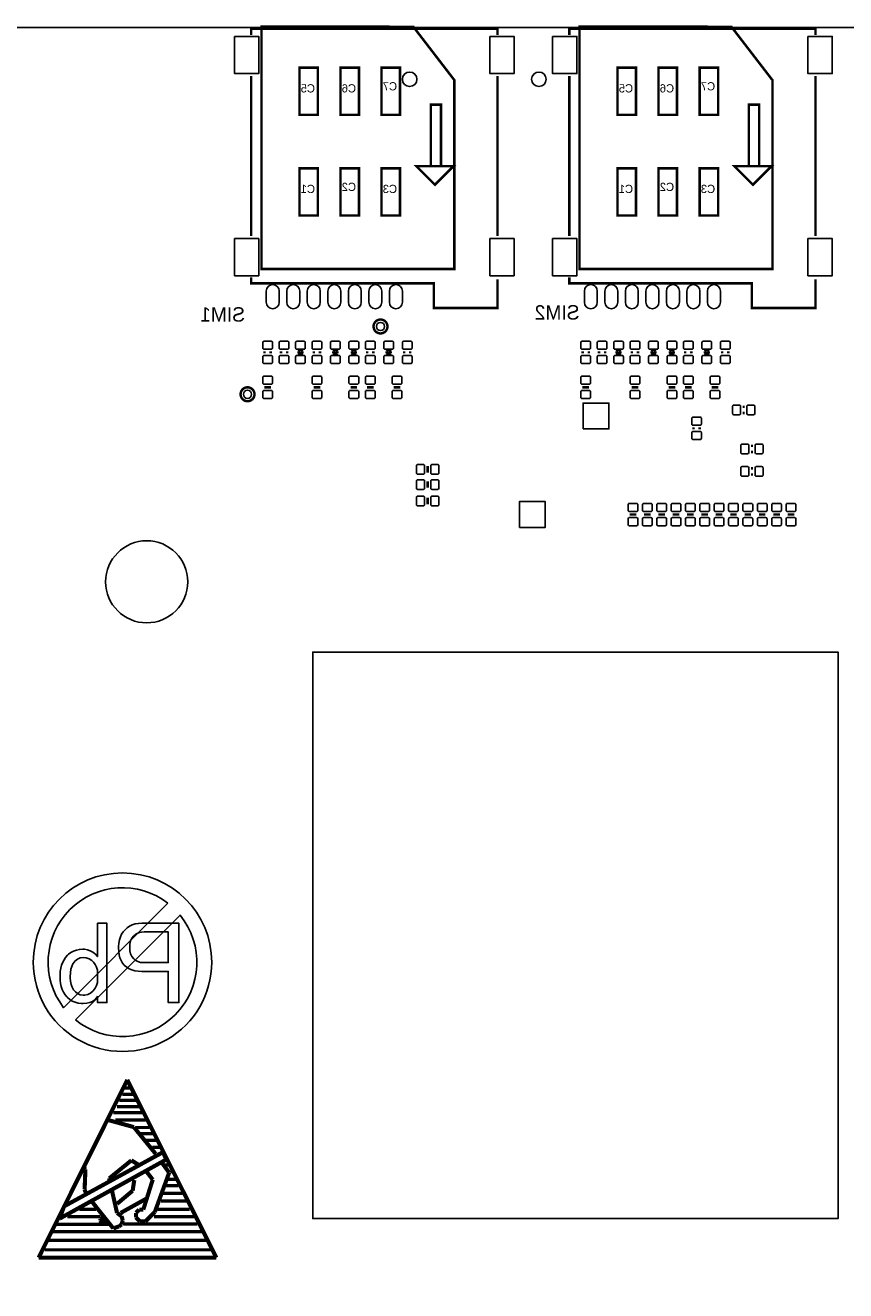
# Model space of a CAD drawing. Extents: x -5 to 175, y 0 to 125.
# Tile 3 of 5: x 47 to 98, y 47 to 125. Entities that reach past the tile are written whole.
import ezdxf

# ---------------------------------------------------------------- set-up
doc = ezdxf.new("R2010")
doc.units = 0
for name, color, linetype in [('BG_OUTLINE', 7, 'CONTINUOUS'), ('BG_SILKSCREEN_BOTTOM', 23, 'CONTINUOUS'), ('PG_SILKSCREEN_BOTTOM', 23, 'CONTINUOUS'), ('PIN_BOTTOM', 132, 'CONTINUOUS')]:
    doc.layers.add(name, color=color, linetype=linetype)

msp = doc.modelspace()

# ---------------------------------------------------------------- linework, layer by layer
at = {"layer": 'BG_OUTLINE'}
msp.add_lwpolyline([(-0.999998, 124.99975), (-0.999998, 123.72975), (0, 123.72975, -0.414214), (1.27, 124.99975), (168.730676, 124.99975, -0.414214), (170.000676, 123.72975), (170.000676, 1.27, -0.414214), (168.730676, 0), (1.27, 0, -0.414214), (0, 1.27), (0, 123.72975)], format="xyb", dxfattribs=at)
for points in [[(65.024, 52.324), (65.024, 51.308), (97.536, 51.308), (97.536, 86.36), (65.024, 86.36), (65.024, 85.344)], [(65.024, 52.324), (65.024, 85.344)]]:
    msp.add_lwpolyline(points, dxfattribs=at)
at = {"layer": 'BG_SILKSCREEN_BOTTOM'}
for points in [[(58.770266, 67.175126, 1), (47.725238, 67.175354, 1)], [(56.061864, 70.81774, 0.879899), (49.605438, 64.36106)], [(50.334672, 63.611252, 0.904616), (56.811672, 70.088252)]]:
    msp.add_lwpolyline(points, format="xyb", close=True, dxfattribs=at)
for points in [[(51.709066, 65.077594), (51.709066, 64.674242), (52.284122, 64.674242), (52.284122, 69.588126), (51.709066, 69.588126), (51.709066, 67.51955), (51.569112, 67.670426), (51.418236, 67.79133), (51.25466, 67.881754), (51.081432, 67.94373), (50.897282, 67.97548), (50.790856, 67.978528), (50.5841, 67.965828), (50.3936, 67.927728), (50.2158, 67.864228), (50.05197, 67.775328), (49.901094, 67.661028), (49.842166, 67.605402), (49.726342, 67.4751), (49.62779, 67.328796), (49.54524, 67.168522), (49.479962, 66.993516), (49.432464, 66.80454), (49.39919, 66.60134), (49.384712, 66.382138), (49.383188, 66.283586), (49.391062, 66.062606), (49.416462, 65.85458), (49.460912, 65.660778), (49.521364, 65.4812), (49.599088, 65.3161), (49.694592, 65.16497), (49.805844, 65.028318), (49.842166, 64.990218), (49.983644, 64.868044), (50.14087, 64.769492), (50.312574, 64.69634), (50.498502, 64.647064), (50.700178, 64.621664), (50.819304, 64.616838), (51.03368, 64.631316), (51.224434, 64.675766), (51.389788, 64.750442), (51.53279, 64.85382), (51.651662, 64.98717)], [(53.250084, 67.122294), (53.359558, 66.988944), (53.37556, 66.972942), (53.50891, 66.858642), (53.66004, 66.764916), (53.828442, 66.693542), (54.015894, 66.640964), (54.219094, 66.610738), (54.438296, 66.599562), (56.074818, 66.599562), (56.074818, 64.674242), (56.735726, 64.674242), (56.735726, 69.588126), (54.438296, 69.588126), (54.23027, 69.57695), (54.036468, 69.541898), (53.853842, 69.484748), (53.686964, 69.403722), (53.531262, 69.29882), (53.404262, 69.186044), (53.28666, 69.050916), (53.189632, 68.90004), (53.113432, 68.733416), (53.056282, 68.550536), (53.019706, 68.351908), (53.00218, 68.137532), (53.00218, 68.065904), (53.011832, 67.840352), (53.042058, 67.63385), (53.09108, 67.444874), (53.161184, 67.274694)], [(54.581298, 69.043042), (56.074818, 69.043042), (56.074818, 67.14617), (54.581298, 67.14617), (54.36997, 67.163696), (54.18582, 67.217544), (54.02707, 67.308222), (53.949092, 67.376548), (53.834792, 67.51955), (53.751988, 67.68465), (53.70449, 67.87388), (53.69179, 68.065904), (53.706014, 68.293234), (53.74894, 68.48856), (53.820314, 68.652136), (53.92039, 68.784216), (54.068218, 68.903342), (54.235096, 68.985892), (54.422548, 69.031866)], [(50.819304, 67.4624), (51.002184, 67.441572), (51.175158, 67.378072), (51.340512, 67.271646), (51.449986, 67.174618), (51.562762, 67.034918), (51.642264, 66.871342), (51.69154, 66.682112), (51.709066, 66.469514), (51.709066, 66.111882), (51.69154, 65.910206), (51.64074, 65.725802), (51.556412, 65.558924), (51.437286, 65.408048), (51.421538, 65.3923), (51.26736, 65.266824), (51.097434, 65.180972), (50.91303, 65.13957), (50.819304, 65.134998), (50.625502, 65.160398), (50.454052, 65.236598), (50.3301, 65.334896), (50.221896, 65.465198), (50.137822, 65.619376), (50.074322, 65.794128), (50.03292, 65.992756), (50.015394, 66.211958), (50.01387, 66.283586), (50.025046, 66.521838), (50.056796, 66.733166), (50.107596, 66.917316), (50.180748, 67.074796), (50.274474, 67.20332), (50.301398, 67.232022), (50.460402, 67.359022), (50.631852, 67.437), (50.81778, 67.4624)]]:
    msp.add_lwpolyline(points, close=True, dxfattribs=at)
for points, const_width in [([(48.0568, 48.895), (53.5432, 59.8932)], 0.254), ([(53.5432, 59.8932), (59.055, 48.895)], 0.254), ([(54.102, 58.6232), (53.0606, 58.6232)], 0.2032), ([(53.9496, 59.0042), (53.2384, 59.0042)], 0.2032), ([(53.7718, 59.3852), (53.3654, 59.3852)], 0.2032), ([(54.483, 57.8612), (52.6796, 57.8612)], 0.2032), ([(54.2798, 58.2422), (52.9082, 58.2422)], 0.2032), ([(52.3748, 57.404), (53.9496, 56.9722)], 0.254), ([(54.6862, 57.404), (52.8066, 57.404)], 0.2032), ([(53.9496, 56.9722), (55.2958, 55.3212)], 0.254), ([(54.9148, 56.9468), (54.0766, 56.9468)], 0.2032), ([(55.1434, 56.5658), (54.3814, 56.5658)], 0.2032), ([(55.3466, 56.1594), (54.7116, 56.1594)], 0.2032), ([(55.5752, 55.7276), (55.0926, 55.7276)], 0.2032), ([(49.3522, 51.308), (55.9562, 54.9656)], 0.254), ([(55.753, 55.4228), (49.6316, 52.07)], 0.254), ([(53.7972, 54.9148), (52.4256, 53.7972)], 0.254), ([(54.2036, 54.6608), (53.7972, 54.9148)], 0.254), ([(55.7276, 54.7116), (56.134, 54.1528)], 0.254), ([(55.9562, 54.9656), (55.753, 55.4228)], 0.254), ([(50.9524, 54.356), (50.8508, 54.483)], 0.254), ([(50.9016, 53.1114), (50.9524, 54.356)], 0.254), ([(55.118, 53.721), (54.7624, 54.1782)], 0.254), ([(56.134, 54.1528), (55.245, 51.7144)], 0.254), ([(56.2102, 54.6354), (55.8546, 54.6354)], 0.2032), ([(56.388, 54.2036), (56.2102, 54.2036)], 0.2032), ([(51.0032, 52.832), (50.9016, 53.1114)], 0.254), ([(52.4256, 53.7972), (52.4256, 53.594)], 0.254), ([(53.975, 53.6956), (53.8734, 53.0352)], 0.254), ([(54.5338, 51.8668), (55.118, 53.721)], 0.254), ([(56.6928, 53.34), (55.9054, 53.34)], 0.2032), ([(56.5658, 53.7464), (56.0832, 53.7464)], 0.2032), ([(52.6034, 53.0098), (52.9082, 51.6636)], 0.254), ([(53.8734, 53.0352), (52.9082, 52.2224)], 0.254), ([(54.737, 52.5526), (53.1368, 51.6636)], 0.254), ([(57.2008, 52.4002), (55.626, 52.4002)], 0.2032), ([(56.9468, 52.8828), (55.7784, 52.8828)], 0.2032), ([(49.6316, 52.07), (49.3522, 51.308)], 0.254), ([(51.6128, 51.8922), (50.5714, 51.8922)], 0.2032), ([(52.6796, 50.6984), (51.3842, 52.324)], 0.254), ([(52.9082, 51.6636), (53.1876, 51.4604)], 0.254), ([(54.0766, 51.6636), (54.2798, 51.8668)], 0.254), ([(54.0766, 51.3842), (54.0766, 51.6636)], 0.254), ([(54.2798, 51.8668), (54.5338, 51.8668)], 0.254), ([(55.245, 51.7144), (54.6608, 51.1302)], 0.254), ([(57.404, 51.8922), (55.4228, 51.8922)], 0.2032), ([(52.4002, 50.9524), (49.1236, 50.9524)], 0.2032), ([(51.8668, 51.435), (49.8348, 51.435)], 0.2032), ([(51.8668, 51.181), (51.8922, 51.2826)], 0.254), ([(51.943, 51.054), (51.8668, 51.181)], 0.254), ([(51.8922, 51.2826), (52.0192, 51.3842)], 0.254), ([(52.2478, 51.2064), (51.943, 51.054)], 0.254), ([(53.0352, 50.8254), (52.8066, 50.7492)], 0.254), ([(53.1876, 50.9524), (53.0352, 50.8254)], 0.254), ([(53.1876, 51.4604), (53.2638, 51.2064)], 0.254), ([(53.2638, 51.2064), (53.1876, 50.9524)], 0.254), ([(57.8866, 50.9778), (53.2892, 50.9778)], 0.2032), ([(54.3306, 51.1302), (54.0766, 51.3842)], 0.254), ([(54.6608, 51.1302), (54.3306, 51.1302)], 0.254), ([(57.785, 51.435), (55.1942, 51.435)], 0.2032), ([(58.2422, 50.4952), (48.8696, 50.4952)], 0.2032), ([(52.8066, 50.7492), (52.6796, 50.6984)], 0.254), ([(58.6994, 49.3776), (48.4378, 49.3776)], 0.2032), ([(58.5216, 49.9618), (48.641, 49.9618)], 0.2032), ([(59.055, 48.895), (48.0568, 48.895)], 0.254)]:
    msp.add_lwpolyline(points, dxfattribs=dict(at, const_width=const_width))
at = {"layer": 'PG_SILKSCREEN_BOTTOM'}
for points, const_width in [([(61.214, 124.54001), (61.214, 124.92101), (76.454, 124.92101), (76.454, 124.54001)], 0.1524), ([(61.849, 110.06201), (73.787, 110.06201), (73.787, 121.74601), (71.247, 125.04801), (61.849, 125.06198), (61.849, 110.06201)], 0.1524), ([(80.899, 124.54001), (80.899, 124.92101), (96.139, 124.92101), (96.139, 124.54001)], 0.1524), ([(81.534, 110.06201), (93.472, 110.06201), (93.472, 121.74601), (90.932, 125.04801), (81.534, 125.06198), (81.534, 110.06201)], 0.1524), ([(64.199008, 122.515122), (64.199008, 119.594122), (65.342008, 119.594122), (65.342008, 122.515122), (64.199008, 122.515122)], 0.1524), ([(66.739008, 122.515122), (66.739008, 119.594122), (67.882008, 119.594122), (67.882008, 122.515122), (66.739008, 122.515122)], 0.1524), ([(69.279008, 122.515122), (69.279008, 119.594122), (70.422008, 119.594122), (70.422008, 122.515122), (69.279008, 122.515122)], 0.1524), ([(83.884008, 122.515122), (83.884008, 119.594122), (85.027008, 119.594122), (85.027008, 122.515122), (83.884008, 122.515122)], 0.1524), ([(86.424008, 122.515122), (86.424008, 119.594122), (87.567008, 119.594122), (87.567008, 122.515122), (86.424008, 122.515122)], 0.1524), ([(88.964008, 122.515122), (88.964008, 119.594122), (90.107008, 119.594122), (90.107008, 122.515122), (88.964008, 122.515122)], 0.1524), ([(61.214, 112.09401), (61.214, 122.00001)], 0.1524), ([(76.454, 112.09401), (76.454, 122.00001)], 0.1524), ([(80.899, 112.09401), (80.899, 122.00001)], 0.1524), ([(96.139, 112.09401), (96.139, 122.00001)], 0.1524), ([(72.327008, 116.419122), (72.327008, 120.229122), (72.962008, 120.229122), (72.962008, 116.419122), (72.327008, 116.419122)], 0.1524), ([(92.012008, 116.419122), (92.012008, 120.229122), (92.647008, 120.229122), (92.647008, 116.419122), (92.012008, 116.419122)], 0.1524), ([(64.199008, 116.292122), (64.199008, 113.371122), (65.342008, 113.371122), (65.342008, 116.292122), (64.199008, 116.292122)], 0.1524), ([(66.739008, 116.292122), (66.739008, 113.371122), (67.882008, 113.371122), (67.882008, 116.292122), (66.739008, 116.292122)], 0.1524), ([(69.279008, 116.292122), (69.279008, 113.371122), (70.422008, 113.371122), (70.422008, 116.292122), (69.279008, 116.292122)], 0.1524), ([(72.581008, 115.276122), (71.438008, 116.419122), (73.724008, 116.419122), (72.581008, 115.276122)], 0.1524), ([(83.884008, 116.292122), (83.884008, 113.371122), (85.027008, 113.371122), (85.027008, 116.292122), (83.884008, 116.292122)], 0.1524), ([(86.424008, 116.292122), (86.424008, 113.371122), (87.567008, 113.371122), (87.567008, 116.292122), (86.424008, 116.292122)], 0.1524), ([(88.964008, 116.292122), (88.964008, 113.371122), (90.107008, 113.371122), (90.107008, 116.292122), (88.964008, 116.292122)], 0.1524), ([(92.266008, 115.276122), (91.123008, 116.419122), (93.409008, 116.419122), (92.266008, 115.276122)], 0.1524), ([(76.454, 109.42701), (76.454, 107.64901), (72.517, 107.64901), (72.517, 109.17301), (61.214, 109.17301), (61.214, 109.55401)], 0.1524), ([(96.139, 109.42701), (96.139, 107.64901), (92.202, 107.64901), (92.202, 109.17301), (80.899, 109.17301), (80.899, 109.55401)], 0.1524), ([(62.0395, 104.8385), (62.0395, 104.9655)], 0.1524), ([(62.4205, 104.9655), (62.4205, 104.8385)], 0.1524), ([(63.0555, 104.8385), (63.0555, 104.9655)], 0.1524), ([(63.4365, 104.9655), (63.4365, 104.8385)], 0.1524), ([(64.461898, 104.902), (64.062102, 104.902)], 0.130048), ([(65.0875, 104.8385), (65.0875, 104.9655)], 0.1524), ([(65.4685, 104.9655), (65.4685, 104.8385)], 0.1524), ([(66.620898, 104.902), (66.221102, 104.902)], 0.130048), ([(67.763898, 104.902), (67.364102, 104.902)], 0.130048), ([(68.3895, 104.8385), (68.3895, 104.9655)], 0.1524), ([(68.7705, 104.9655), (68.7705, 104.8385)], 0.1524), ([(69.922898, 104.902), (69.523102, 104.902)], 0.130048), ([(70.6755, 104.8385), (70.6755, 104.9655)], 0.1524), ([(71.0565, 104.9655), (71.0565, 104.8385)], 0.1524), ([(81.7245, 104.8385), (81.7245, 104.9655)], 0.1524), ([(82.1055, 104.9655), (82.1055, 104.8385)], 0.1524), ([(82.7405, 104.8385), (82.7405, 104.9655)], 0.1524), ([(83.1215, 104.9655), (83.1215, 104.8385)], 0.1524), ([(84.146898, 104.902), (83.747102, 104.902)], 0.130048), ([(84.7725, 104.8385), (84.7725, 104.9655)], 0.1524), ([(85.1535, 104.9655), (85.1535, 104.8385)], 0.1524), ([(86.305898, 104.902), (85.906102, 104.902)], 0.130048), ([(87.448898, 104.902), (87.049102, 104.902)], 0.130048), ([(88.0745, 104.8385), (88.0745, 104.9655)], 0.1524), ([(88.4555, 104.9655), (88.4555, 104.8385)], 0.1524), ([(89.607898, 104.902), (89.208102, 104.902)], 0.130048), ([(90.3605, 104.8385), (90.3605, 104.9655)], 0.1524), ([(90.7415, 104.9655), (90.7415, 104.8385)], 0.1524), ([(62.0268, 102.743), (62.4332, 102.743)], 0.1524), ([(65.4812, 102.743), (65.0748, 102.743)], 0.1524), ([(67.3608, 102.743), (67.7672, 102.743)], 0.1524), ([(68.7832, 102.743), (68.3768, 102.743)], 0.1524), ([(70.4342, 102.743), (70.0278, 102.743)], 0.1524), ([(81.7118, 102.743), (82.1182, 102.743)], 0.1524), ([(85.1662, 102.743), (84.7598, 102.743)], 0.1524), ([(87.0458, 102.743), (87.4522, 102.743)], 0.1524), ([(88.4682, 102.743), (88.0618, 102.743)], 0.1524), ([(90.1192, 102.743), (89.7128, 102.743)], 0.1524), ([(91.6305, 101.5365), (91.7575, 101.5365)], 0.1524), ([(91.7575, 101.1555), (91.6305, 101.1555)], 0.1524), ([(88.5825, 100.1395), (88.5825, 100.2665)], 0.1524), ([(88.9635, 100.2665), (88.9635, 100.1395)], 0.1524), ([(92.1385, 99.1235), (92.2655, 99.1235)], 0.1524), ([(92.2655, 98.7425), (92.1385, 98.7425)], 0.1524), ([(72.136, 97.8662), (72.136, 97.4598)], 0.1524), ([(92.1385, 97.7265), (92.2655, 97.7265)], 0.1524), ([(92.2655, 97.3455), (92.1385, 97.3455)], 0.1524), ([(72.136, 96.93021), (72.136, 96.52381)], 0.1524), ([(72.136, 95.50781), (72.136, 95.91421)], 0.1524), ([(85.0392, 94.869), (84.6328, 94.869)], 0.1524), ([(85.5218, 94.869), (85.9282, 94.869)], 0.1524), ([(86.4108, 94.869), (86.8172, 94.869)], 0.1524), ([(87.2998, 94.869), (87.7062, 94.869)], 0.1524), ([(88.1888, 94.869), (88.5952, 94.869)], 0.1524), ([(89.0778, 94.869), (89.4842, 94.869)], 0.1524), ([(90.3732, 94.869), (89.9668, 94.869)], 0.1524), ([(90.8558, 94.869), (91.2622, 94.869)], 0.1524), ([(91.7448, 94.869), (92.1512, 94.869)], 0.1524), ([(92.6338, 94.869), (93.0402, 94.869)], 0.1524), ([(93.5228, 94.869), (93.9292, 94.869)], 0.1524), ([(94.4118, 94.869), (94.8182, 94.869)], 0.1524)]:
    msp.add_lwpolyline(points, dxfattribs=dict(at, const_width=const_width))
at = {"layer": 'PG_SILKSCREEN_BOTTOM', "const_width": 0.1524}
for points in [[(69.645022, 106.50601, 1), (68.784978, 106.50601, 1), (69.645022, 106.50601)], [(61.415422, 102.3112, 1), (60.555378, 102.3112, 1), (61.415422, 102.3112)]]:
    msp.add_lwpolyline(points, format="xyb", dxfattribs=at)
at = {"layer": 'PG_SILKSCREEN_BOTTOM'}
for points in [[(64.262, 104.902), (64.401954, 105.041954), (64.122046, 105.041954)], [(66.421, 104.902), (66.560954, 105.041954), (66.281046, 105.041954)], [(67.564, 104.902), (67.703954, 105.041954), (67.424046, 105.041954)], [(69.723, 104.902), (69.862954, 105.041954), (69.583046, 105.041954)], [(83.947, 104.902), (84.086954, 105.041954), (83.807046, 105.041954)], [(86.106, 104.902), (86.245954, 105.041954), (85.966046, 105.041954)], [(87.249, 104.902), (87.388954, 105.041954), (87.109046, 105.041954)], [(89.408, 104.902), (89.547954, 105.041954), (89.268046, 105.041954)], [(64.262, 104.902), (64.401954, 104.762046), (64.122046, 104.762046)], [(66.421, 104.902), (66.560954, 104.762046), (66.281046, 104.762046)], [(67.564, 104.902), (67.703954, 104.762046), (67.424046, 104.762046)], [(69.723, 104.902), (69.862954, 104.762046), (69.583046, 104.762046)], [(83.947, 104.902), (84.086954, 104.762046), (83.807046, 104.762046)], [(86.106, 104.902), (86.245954, 104.762046), (85.966046, 104.762046)], [(87.249, 104.902), (87.388954, 104.762046), (87.109046, 104.762046)], [(89.408, 104.902), (89.547954, 104.762046), (89.268046, 104.762046)]]:
    msp.add_lwpolyline(points, close=True, dxfattribs=at)
at = {"layer": 'PIN_BOTTOM'}
for points in [[(60.18403, 124.446919), (60.18403, 122.146949), (61.684154, 122.146949), (61.684154, 124.446919)], [(75.983846, 124.446919), (75.983846, 122.146949), (77.48397, 122.146949), (77.48397, 124.446919)], [(79.86903, 124.446919), (79.86903, 122.146949), (81.369154, 122.146949), (81.369154, 124.446919)], [(95.668846, 124.446919), (95.668846, 122.146949), (97.16897, 122.146949), (97.16897, 124.446919)], [(60.18403, 111.947071), (60.18403, 109.647101), (61.684154, 109.647101), (61.684154, 111.947071)], [(75.983846, 111.947071), (75.983846, 109.647101), (77.48397, 109.647101), (77.48397, 111.947071)], [(79.86903, 111.947071), (79.86903, 109.647101), (81.369154, 109.647101), (81.369154, 111.947071)], [(95.668846, 111.947071), (95.668846, 109.647101), (97.16897, 109.647101), (97.16897, 111.947071)], [(81.7499, 100.1649), (81.7499, 101.764846), (83.349846, 101.764846), (83.349846, 100.1649)], [(77.8129, 94.0689), (77.8129, 95.668846), (79.412846, 95.668846), (79.412846, 94.0689)]]:
    msp.add_lwpolyline(points, close=True, dxfattribs=at)
for points in [[(62.946026, 108.000038), (62.946026, 108.700062, 1), (62.145926, 108.700062), (62.145926, 108.000038, 1)], [(64.216026, 108.000038), (64.216026, 108.700062, 1), (63.415926, 108.700062), (63.415926, 108.000038, 1)], [(65.486026, 108.000038), (65.486026, 108.700062, 1), (64.685926, 108.700062), (64.685926, 108.000038, 1)], [(66.756026, 108.000038), (66.756026, 108.700062, 1), (65.955926, 108.700062), (65.955926, 108.000038, 1)], [(68.026026, 108.000038), (68.026026, 108.700062, 1), (67.225926, 108.700062), (67.225926, 108.000038, 1)], [(69.296026, 108.000038), (69.296026, 108.700062, 1), (68.495926, 108.700062), (68.495926, 108.000038, 1)], [(70.566026, 108.000038), (70.566026, 108.700062, 1), (69.765926, 108.700062), (69.765926, 108.000038, 1)], [(82.631026, 108.000038), (82.631026, 108.700062, 1), (81.830926, 108.700062), (81.830926, 108.000038, 1)], [(83.901026, 108.000038), (83.901026, 108.700062, 1), (83.100926, 108.700062), (83.100926, 108.000038, 1)], [(85.171026, 108.000038), (85.171026, 108.700062, 1), (84.370926, 108.700062), (84.370926, 108.000038, 1)], [(86.441026, 108.000038), (86.441026, 108.700062, 1), (85.640926, 108.700062), (85.640926, 108.000038, 1)], [(87.711026, 108.000038), (87.711026, 108.700062, 1), (86.910926, 108.700062), (86.910926, 108.000038, 1)], [(88.981026, 108.000038), (88.981026, 108.700062, 1), (88.180926, 108.700062), (88.180926, 108.000038, 1)], [(90.251026, 108.000038), (90.251026, 108.700062, 1), (89.450926, 108.700062), (89.450926, 108.000038, 1)], [(62.529974, 105.166922), (62.529974, 105.516934, 0.415686), (62.455044, 105.591864), (62.004956, 105.591864, 0.415686), (61.930026, 105.516934), (61.930026, 105.166922, 0.415686), (62.004956, 105.091992), (62.455044, 105.091992, 0.415686)], [(63.545974, 105.166922), (63.545974, 105.516934, 0.415686), (63.471044, 105.591864), (63.020956, 105.591864, 0.415686), (62.946026, 105.516934), (62.946026, 105.166922, 0.415686), (63.020956, 105.091992), (63.471044, 105.091992, 0.415686)], [(63.962026, 105.516934), (63.962026, 105.166922, 0.415686), (64.036956, 105.091992), (64.487044, 105.091992, 0.415686), (64.561974, 105.166922), (64.561974, 105.516934, 0.415686), (64.487044, 105.591864), (64.036956, 105.591864, 0.415686)], [(65.577974, 105.166922), (65.577974, 105.516934, 0.415686), (65.503044, 105.591864), (65.052956, 105.591864, 0.415686), (64.978026, 105.516934), (64.978026, 105.166922, 0.415686), (65.052956, 105.091992), (65.503044, 105.091992, 0.415686)], [(66.121026, 105.516934), (66.121026, 105.166922, 0.415686), (66.195956, 105.091992), (66.646044, 105.091992, 0.415686), (66.720974, 105.166922), (66.720974, 105.516934, 0.415686), (66.646044, 105.591864), (66.195956, 105.591864, 0.415686)], [(67.264026, 105.516934), (67.264026, 105.166922, 0.415686), (67.338956, 105.091992), (67.789044, 105.091992, 0.415686), (67.863974, 105.166922), (67.863974, 105.516934, 0.415686), (67.789044, 105.591864), (67.338956, 105.591864, 0.415686)], [(68.879974, 105.166922), (68.879974, 105.516934, 0.415686), (68.805044, 105.591864), (68.354956, 105.591864, 0.415686), (68.280026, 105.516934), (68.280026, 105.166922, 0.415686), (68.354956, 105.091992), (68.805044, 105.091992, 0.415686)], [(69.423026, 105.516934), (69.423026, 105.166922, 0.415686), (69.497956, 105.091992), (69.948044, 105.091992, 0.415686), (70.022974, 105.166922), (70.022974, 105.516934, 0.415686), (69.948044, 105.591864), (69.497956, 105.591864, 0.415686)], [(71.165974, 105.166922), (71.165974, 105.516934, 0.415686), (71.091044, 105.591864), (70.640956, 105.591864, 0.415686), (70.566026, 105.516934), (70.566026, 105.166922, 0.415686), (70.640956, 105.091992), (71.091044, 105.091992, 0.415686)], [(82.214974, 105.166922), (82.214974, 105.516934, 0.415686), (82.140044, 105.591864), (81.689956, 105.591864, 0.415686), (81.615026, 105.516934), (81.615026, 105.166922, 0.415686), (81.689956, 105.091992), (82.140044, 105.091992, 0.415686)], [(83.230974, 105.166922), (83.230974, 105.516934, 0.415686), (83.156044, 105.591864), (82.705956, 105.591864, 0.415686), (82.631026, 105.516934), (82.631026, 105.166922, 0.415686), (82.705956, 105.091992), (83.156044, 105.091992, 0.415686)], [(83.647026, 105.516934), (83.647026, 105.166922, 0.415686), (83.721956, 105.091992), (84.172044, 105.091992, 0.415686), (84.246974, 105.166922), (84.246974, 105.516934, 0.415686), (84.172044, 105.591864), (83.721956, 105.591864, 0.415686)], [(85.262974, 105.166922), (85.262974, 105.516934, 0.415686), (85.188044, 105.591864), (84.737956, 105.591864, 0.415686), (84.663026, 105.516934), (84.663026, 105.166922, 0.415686), (84.737956, 105.091992), (85.188044, 105.091992, 0.415686)], [(85.806026, 105.516934), (85.806026, 105.166922, 0.415686), (85.880956, 105.091992), (86.331044, 105.091992, 0.415686), (86.405974, 105.166922), (86.405974, 105.516934, 0.415686), (86.331044, 105.591864), (85.880956, 105.591864, 0.415686)], [(86.949026, 105.516934), (86.949026, 105.166922, 0.415686), (87.023956, 105.091992), (87.474044, 105.091992, 0.415686), (87.548974, 105.166922), (87.548974, 105.516934, 0.415686), (87.474044, 105.591864), (87.023956, 105.591864, 0.415686)], [(88.564974, 105.166922), (88.564974, 105.516934, 0.415686), (88.490044, 105.591864), (88.039956, 105.591864, 0.415686), (87.965026, 105.516934), (87.965026, 105.166922, 0.415686), (88.039956, 105.091992), (88.490044, 105.091992, 0.415686)], [(89.108026, 105.516934), (89.108026, 105.166922, 0.415686), (89.182956, 105.091992), (89.633044, 105.091992, 0.415686), (89.707974, 105.166922), (89.707974, 105.516934, 0.415686), (89.633044, 105.591864), (89.182956, 105.591864, 0.415686)], [(90.850974, 105.166922), (90.850974, 105.516934, 0.415686), (90.776044, 105.591864), (90.325956, 105.591864, 0.415686), (90.251026, 105.516934), (90.251026, 105.166922, 0.415686), (90.325956, 105.091992), (90.776044, 105.091992, 0.415686)], [(62.529974, 104.287066), (62.529974, 104.637078, 0.415686), (62.455044, 104.712008), (62.004956, 104.712008, 0.415686), (61.930026, 104.637078), (61.930026, 104.287066, 0.415686), (62.004956, 104.212136), (62.455044, 104.212136, 0.415686)], [(63.545974, 104.287066), (63.545974, 104.637078, 0.415686), (63.471044, 104.712008), (63.020956, 104.712008, 0.415686), (62.946026, 104.637078), (62.946026, 104.287066, 0.415686), (63.020956, 104.212136), (63.471044, 104.212136, 0.415686)], [(63.962026, 104.637078), (63.962026, 104.287066, 0.415686), (64.036956, 104.212136), (64.487044, 104.212136, 0.415686), (64.561974, 104.287066), (64.561974, 104.637078, 0.415686), (64.487044, 104.712008), (64.036956, 104.712008, 0.415686)], [(65.577974, 104.287066), (65.577974, 104.637078, 0.415686), (65.503044, 104.712008), (65.052956, 104.712008, 0.415686), (64.978026, 104.637078), (64.978026, 104.287066, 0.415686), (65.052956, 104.212136), (65.503044, 104.212136, 0.415686)], [(66.121026, 104.637078), (66.121026, 104.287066, 0.415686), (66.195956, 104.212136), (66.646044, 104.212136, 0.415686), (66.720974, 104.287066), (66.720974, 104.637078, 0.415686), (66.646044, 104.712008), (66.195956, 104.712008, 0.415686)], [(67.264026, 104.637078), (67.264026, 104.287066, 0.415686), (67.338956, 104.212136), (67.789044, 104.212136, 0.415686), (67.863974, 104.287066), (67.863974, 104.637078, 0.415686), (67.789044, 104.712008), (67.338956, 104.712008, 0.415686)], [(68.879974, 104.287066), (68.879974, 104.637078, 0.415686), (68.805044, 104.712008), (68.354956, 104.712008, 0.415686), (68.280026, 104.637078), (68.280026, 104.287066, 0.415686), (68.354956, 104.212136), (68.805044, 104.212136, 0.415686)], [(69.423026, 104.637078), (69.423026, 104.287066, 0.415686), (69.497956, 104.212136), (69.948044, 104.212136, 0.415686), (70.022974, 104.287066), (70.022974, 104.637078, 0.415686), (69.948044, 104.712008), (69.497956, 104.712008, 0.415686)], [(71.165974, 104.287066), (71.165974, 104.637078, 0.415686), (71.091044, 104.712008), (70.640956, 104.712008, 0.415686), (70.566026, 104.637078), (70.566026, 104.287066, 0.415686), (70.640956, 104.212136), (71.091044, 104.212136, 0.415686)], [(82.214974, 104.287066), (82.214974, 104.637078, 0.415686), (82.140044, 104.712008), (81.689956, 104.712008, 0.415686), (81.615026, 104.637078), (81.615026, 104.287066, 0.415686), (81.689956, 104.212136), (82.140044, 104.212136, 0.415686)], [(83.230974, 104.287066), (83.230974, 104.637078, 0.415686), (83.156044, 104.712008), (82.705956, 104.712008, 0.415686), (82.631026, 104.637078), (82.631026, 104.287066, 0.415686), (82.705956, 104.212136), (83.156044, 104.212136, 0.415686)], [(83.647026, 104.637078), (83.647026, 104.287066, 0.415686), (83.721956, 104.212136), (84.172044, 104.212136, 0.415686), (84.246974, 104.287066), (84.246974, 104.637078, 0.415686), (84.172044, 104.712008), (83.721956, 104.712008, 0.415686)], [(85.262974, 104.287066), (85.262974, 104.637078, 0.415686), (85.188044, 104.712008), (84.737956, 104.712008, 0.415686), (84.663026, 104.637078), (84.663026, 104.287066, 0.415686), (84.737956, 104.212136), (85.188044, 104.212136, 0.415686)], [(85.806026, 104.637078), (85.806026, 104.287066, 0.415686), (85.880956, 104.212136), (86.331044, 104.212136, 0.415686), (86.405974, 104.287066), (86.405974, 104.637078, 0.415686), (86.331044, 104.712008), (85.880956, 104.712008, 0.415686)], [(86.949026, 104.637078), (86.949026, 104.287066, 0.415686), (87.023956, 104.212136), (87.474044, 104.212136, 0.415686), (87.548974, 104.287066), (87.548974, 104.637078, 0.415686), (87.474044, 104.712008), (87.023956, 104.712008, 0.415686)], [(88.564974, 104.287066), (88.564974, 104.637078, 0.415686), (88.490044, 104.712008), (88.039956, 104.712008, 0.415686), (87.965026, 104.637078), (87.965026, 104.287066, 0.415686), (88.039956, 104.212136), (88.490044, 104.212136, 0.415686)], [(89.108026, 104.637078), (89.108026, 104.287066, 0.415686), (89.182956, 104.212136), (89.633044, 104.212136, 0.415686), (89.707974, 104.287066), (89.707974, 104.637078, 0.415686), (89.633044, 104.712008), (89.182956, 104.712008, 0.415686)], [(90.850974, 104.287066), (90.850974, 104.637078, 0.415686), (90.776044, 104.712008), (90.325956, 104.712008, 0.415686), (90.251026, 104.637078), (90.251026, 104.287066, 0.415686), (90.325956, 104.212136), (90.776044, 104.212136, 0.415686)], [(61.930026, 103.357934), (61.930026, 103.007922, 0.415686), (62.004956, 102.932992), (62.455044, 102.932992, 0.415686), (62.529974, 103.007922), (62.529974, 103.357934, 0.415686), (62.455044, 103.432864), (62.004956, 103.432864, 0.415686)], [(65.577974, 103.007922), (65.577974, 103.357934, 0.415686), (65.503044, 103.432864), (65.052956, 103.432864, 0.415686), (64.978026, 103.357934), (64.978026, 103.007922, 0.415686), (65.052956, 102.932992), (65.503044, 102.932992, 0.415686)], [(67.264026, 103.357934), (67.264026, 103.007922, 0.415686), (67.338956, 102.932992), (67.789044, 102.932992, 0.415686), (67.863974, 103.007922), (67.863974, 103.357934, 0.415686), (67.789044, 103.432864), (67.338956, 103.432864, 0.415686)], [(68.879974, 103.007922), (68.879974, 103.357934, 0.415686), (68.805044, 103.432864), (68.354956, 103.432864, 0.415686), (68.280026, 103.357934), (68.280026, 103.007922, 0.415686), (68.354956, 102.932992), (68.805044, 102.932992, 0.415686)], [(70.530974, 103.007922), (70.530974, 103.357934, 0.415686), (70.456044, 103.432864), (70.005956, 103.432864, 0.415686), (69.931026, 103.357934), (69.931026, 103.007922, 0.415686), (70.005956, 102.932992), (70.456044, 102.932992, 0.415686)], [(81.615026, 103.357934), (81.615026, 103.007922, 0.415686), (81.689956, 102.932992), (82.140044, 102.932992, 0.415686), (82.214974, 103.007922), (82.214974, 103.357934, 0.415686), (82.140044, 103.432864), (81.689956, 103.432864, 0.415686)], [(85.262974, 103.007922), (85.262974, 103.357934, 0.415686), (85.188044, 103.432864), (84.737956, 103.432864, 0.415686), (84.663026, 103.357934), (84.663026, 103.007922, 0.415686), (84.737956, 102.932992), (85.188044, 102.932992, 0.415686)], [(86.949026, 103.357934), (86.949026, 103.007922, 0.415686), (87.023956, 102.932992), (87.474044, 102.932992, 0.415686), (87.548974, 103.007922), (87.548974, 103.357934, 0.415686), (87.474044, 103.432864), (87.023956, 103.432864, 0.415686)], [(88.564974, 103.007922), (88.564974, 103.357934, 0.415686), (88.490044, 103.432864), (88.039956, 103.432864, 0.415686), (87.965026, 103.357934), (87.965026, 103.007922, 0.415686), (88.039956, 102.932992), (88.490044, 102.932992, 0.415686)], [(90.215974, 103.007922), (90.215974, 103.357934, 0.415686), (90.141044, 103.432864), (89.690956, 103.432864, 0.415686), (89.616026, 103.357934), (89.616026, 103.007922, 0.415686), (89.690956, 102.932992), (90.141044, 102.932992, 0.415686)], [(61.930026, 102.478078), (61.930026, 102.128066, 0.415686), (62.004956, 102.053136), (62.455044, 102.053136, 0.415686), (62.529974, 102.128066), (62.529974, 102.478078, 0.415686), (62.455044, 102.553008), (62.004956, 102.553008, 0.415686)], [(65.577974, 102.128066), (65.577974, 102.478078, 0.415686), (65.503044, 102.553008), (65.052956, 102.553008, 0.415686), (64.978026, 102.478078), (64.978026, 102.128066, 0.415686), (65.052956, 102.053136), (65.503044, 102.053136, 0.415686)], [(67.264026, 102.478078), (67.264026, 102.128066, 0.415686), (67.338956, 102.053136), (67.789044, 102.053136, 0.415686), (67.863974, 102.128066), (67.863974, 102.478078, 0.415686), (67.789044, 102.553008), (67.338956, 102.553008, 0.415686)], [(68.879974, 102.128066), (68.879974, 102.478078, 0.415686), (68.805044, 102.553008), (68.354956, 102.553008, 0.415686), (68.280026, 102.478078), (68.280026, 102.128066, 0.415686), (68.354956, 102.053136), (68.805044, 102.053136, 0.415686)], [(70.530974, 102.128066), (70.530974, 102.478078, 0.415686), (70.456044, 102.553008), (70.005956, 102.553008, 0.415686), (69.931026, 102.478078), (69.931026, 102.128066, 0.415686), (70.005956, 102.053136), (70.456044, 102.053136, 0.415686)], [(81.615026, 102.478078), (81.615026, 102.128066, 0.415686), (81.689956, 102.053136), (82.140044, 102.053136, 0.415686), (82.214974, 102.128066), (82.214974, 102.478078, 0.415686), (82.140044, 102.553008), (81.689956, 102.553008, 0.415686)], [(85.262974, 102.128066), (85.262974, 102.478078, 0.415686), (85.188044, 102.553008), (84.737956, 102.553008, 0.415686), (84.663026, 102.478078), (84.663026, 102.128066, 0.415686), (84.737956, 102.053136), (85.188044, 102.053136, 0.415686)], [(86.949026, 102.478078), (86.949026, 102.128066, 0.415686), (87.023956, 102.053136), (87.474044, 102.053136, 0.415686), (87.548974, 102.128066), (87.548974, 102.478078, 0.415686), (87.474044, 102.553008), (87.023956, 102.553008, 0.415686)], [(88.564974, 102.128066), (88.564974, 102.478078, 0.415686), (88.490044, 102.553008), (88.039956, 102.553008, 0.415686), (87.965026, 102.478078), (87.965026, 102.128066, 0.415686), (88.039956, 102.053136), (88.490044, 102.053136, 0.415686)], [(90.215974, 102.128066), (90.215974, 102.478078, 0.415686), (90.141044, 102.553008), (89.690956, 102.553008, 0.415686), (89.616026, 102.478078), (89.616026, 102.128066, 0.415686), (89.690956, 102.053136), (90.141044, 102.053136, 0.415686)], [(91.079066, 101.046026), (91.429078, 101.046026, 0.415686), (91.504008, 101.120956), (91.504008, 101.571044, 0.415686), (91.429078, 101.645974), (91.079066, 101.645974, 0.415686), (91.004136, 101.571044), (91.004136, 101.120956, 0.415686)], [(91.958922, 101.046026), (92.308934, 101.046026, 0.415686), (92.383864, 101.120956), (92.383864, 101.571044, 0.415686), (92.308934, 101.645974), (91.958922, 101.645974, 0.415686), (91.883992, 101.571044), (91.883992, 101.120956, 0.415686)], [(88.473026, 100.817934), (88.473026, 100.467922, 0.415686), (88.547956, 100.392992), (88.998044, 100.392992, 0.415686), (89.072974, 100.467922), (89.072974, 100.817934, 0.415686), (88.998044, 100.892864), (88.547956, 100.892864, 0.415686)], [(88.473026, 99.938078), (88.473026, 99.588066, 0.415686), (88.547956, 99.513136), (88.998044, 99.513136, 0.415686), (89.072974, 99.588066), (89.072974, 99.938078, 0.415686), (88.998044, 100.013008), (88.547956, 100.013008, 0.415686)], [(91.937078, 99.232974), (91.587066, 99.232974, 0.415686), (91.512136, 99.158044), (91.512136, 98.707956, 0.415686), (91.587066, 98.633026), (91.937078, 98.633026, 0.415686), (92.012008, 98.707956), (92.012008, 99.158044, 0.415686)], [(92.816934, 99.232974), (92.466922, 99.232974, 0.415686), (92.391992, 99.158044), (92.391992, 98.707956, 0.415686), (92.466922, 98.633026), (92.816934, 98.633026, 0.415686), (92.891864, 98.707956), (92.891864, 99.158044, 0.415686)], [(71.871078, 97.962974), (71.521066, 97.962974, 0.415686), (71.446136, 97.888044), (71.446136, 97.437956, 0.415686), (71.521066, 97.363026), (71.871078, 97.363026, 0.415686), (71.946008, 97.437956), (71.946008, 97.888044, 0.415686)], [(72.750934, 97.962974), (72.400922, 97.962974, 0.415686), (72.325992, 97.888044), (72.325992, 97.437956, 0.415686), (72.400922, 97.363026), (72.750934, 97.363026, 0.415686), (72.825864, 97.437956), (72.825864, 97.888044, 0.415686)], [(91.937078, 97.835974), (91.587066, 97.835974, 0.415686), (91.512136, 97.761044), (91.512136, 97.310956, 0.415686), (91.587066, 97.236026), (91.937078, 97.236026, 0.415686), (92.012008, 97.310956), (92.012008, 97.761044, 0.415686)], [(92.816934, 97.835974), (92.466922, 97.835974, 0.415686), (92.391992, 97.761044), (92.391992, 97.310956, 0.415686), (92.466922, 97.236026), (92.816934, 97.236026, 0.415686), (92.891864, 97.310956), (92.891864, 97.761044, 0.415686)], [(71.871078, 97.026984), (71.521066, 97.026984, 0.415686), (71.446136, 96.952054), (71.446136, 96.501966, 0.415686), (71.521066, 96.427036), (71.871078, 96.427036, 0.415686), (71.946008, 96.501966), (71.946008, 96.952054, 0.415686)], [(72.750934, 97.026984), (72.400922, 97.026984, 0.415686), (72.325992, 96.952054), (72.325992, 96.501966, 0.415686), (72.400922, 96.427036), (72.750934, 96.427036, 0.415686), (72.825864, 96.501966), (72.825864, 96.952054, 0.415686)], [(71.521066, 95.411036), (71.871078, 95.411036, 0.415686), (71.946008, 95.485966), (71.946008, 95.936054, 0.415686), (71.871078, 96.010984), (71.521066, 96.010984, 0.415686), (71.446136, 95.936054), (71.446136, 95.485966, 0.415686)], [(72.400922, 95.411036), (72.750934, 95.411036, 0.415686), (72.825864, 95.485966), (72.825864, 95.936054, 0.415686), (72.750934, 96.010984), (72.400922, 96.010984, 0.415686), (72.325992, 95.936054), (72.325992, 95.485966, 0.415686)], [(85.135974, 95.133922), (85.135974, 95.483934, 0.415686), (85.061044, 95.558864), (84.610956, 95.558864, 0.415686), (84.536026, 95.483934), (84.536026, 95.133922, 0.415686), (84.610956, 95.058992), (85.061044, 95.058992, 0.415686)], [(85.425026, 95.483934), (85.425026, 95.133922, 0.415686), (85.499956, 95.058992), (85.950044, 95.058992, 0.415686), (86.024974, 95.133922), (86.024974, 95.483934, 0.415686), (85.950044, 95.558864), (85.499956, 95.558864, 0.415686)], [(86.314026, 95.483934), (86.314026, 95.133922, 0.415686), (86.388956, 95.058992), (86.839044, 95.058992, 0.415686), (86.913974, 95.133922), (86.913974, 95.483934, 0.415686), (86.839044, 95.558864), (86.388956, 95.558864, 0.415686)], [(87.203026, 95.483934), (87.203026, 95.133922, 0.415686), (87.277956, 95.058992), (87.728044, 95.058992, 0.415686), (87.802974, 95.133922), (87.802974, 95.483934, 0.415686), (87.728044, 95.558864), (87.277956, 95.558864, 0.415686)], [(88.092026, 95.483934), (88.092026, 95.133922, 0.415686), (88.166956, 95.058992), (88.617044, 95.058992, 0.415686), (88.691974, 95.133922), (88.691974, 95.483934, 0.415686), (88.617044, 95.558864), (88.166956, 95.558864, 0.415686)], [(88.981026, 95.483934), (88.981026, 95.133922, 0.415686), (89.055956, 95.058992), (89.506044, 95.058992, 0.415686), (89.580974, 95.133922), (89.580974, 95.483934, 0.415686), (89.506044, 95.558864), (89.055956, 95.558864, 0.415686)], [(90.469974, 95.133922), (90.469974, 95.483934, 0.415686), (90.395044, 95.558864), (89.944956, 95.558864, 0.415686), (89.870026, 95.483934), (89.870026, 95.133922, 0.415686), (89.944956, 95.058992), (90.395044, 95.058992, 0.415686)], [(90.759026, 95.483934), (90.759026, 95.133922, 0.415686), (90.833956, 95.058992), (91.284044, 95.058992, 0.415686), (91.358974, 95.133922), (91.358974, 95.483934, 0.415686), (91.284044, 95.558864), (90.833956, 95.558864, 0.415686)], [(91.648026, 95.483934), (91.648026, 95.133922, 0.415686), (91.722956, 95.058992), (92.173044, 95.058992, 0.415686), (92.247974, 95.133922), (92.247974, 95.483934, 0.415686), (92.173044, 95.558864), (91.722956, 95.558864, 0.415686)], [(92.537026, 95.483934), (92.537026, 95.133922, 0.415686), (92.611956, 95.058992), (93.062044, 95.058992, 0.415686), (93.136974, 95.133922), (93.136974, 95.483934, 0.415686), (93.062044, 95.558864), (92.611956, 95.558864, 0.415686)], [(93.426026, 95.483934), (93.426026, 95.133922, 0.415686), (93.500956, 95.058992), (93.951044, 95.058992, 0.415686), (94.025974, 95.133922), (94.025974, 95.483934, 0.415686), (93.951044, 95.558864), (93.500956, 95.558864, 0.415686)], [(94.315026, 95.483934), (94.315026, 95.133922, 0.415686), (94.389956, 95.058992), (94.840044, 95.058992, 0.415686), (94.914974, 95.133922), (94.914974, 95.483934, 0.415686), (94.840044, 95.558864), (94.389956, 95.558864, 0.415686)], [(85.135974, 94.254066), (85.135974, 94.604078, 0.415686), (85.061044, 94.679008), (84.610956, 94.679008, 0.415686), (84.536026, 94.604078), (84.536026, 94.254066, 0.415686), (84.610956, 94.179136), (85.061044, 94.179136, 0.415686)], [(85.425026, 94.604078), (85.425026, 94.254066, 0.415686), (85.499956, 94.179136), (85.950044, 94.179136, 0.415686), (86.024974, 94.254066), (86.024974, 94.604078, 0.415686), (85.950044, 94.679008), (85.499956, 94.679008, 0.415686)], [(86.314026, 94.604078), (86.314026, 94.254066, 0.415686), (86.388956, 94.179136), (86.839044, 94.179136, 0.415686), (86.913974, 94.254066), (86.913974, 94.604078, 0.415686), (86.839044, 94.679008), (86.388956, 94.679008, 0.415686)], [(87.203026, 94.604078), (87.203026, 94.254066, 0.415686), (87.277956, 94.179136), (87.728044, 94.179136, 0.415686), (87.802974, 94.254066), (87.802974, 94.604078, 0.415686), (87.728044, 94.679008), (87.277956, 94.679008, 0.415686)], [(88.092026, 94.604078), (88.092026, 94.254066, 0.415686), (88.166956, 94.179136), (88.617044, 94.179136, 0.415686), (88.691974, 94.254066), (88.691974, 94.604078, 0.415686), (88.617044, 94.679008), (88.166956, 94.679008, 0.415686)], [(88.981026, 94.604078), (88.981026, 94.254066, 0.415686), (89.055956, 94.179136), (89.506044, 94.179136, 0.415686), (89.580974, 94.254066), (89.580974, 94.604078, 0.415686), (89.506044, 94.679008), (89.055956, 94.679008, 0.415686)], [(90.469974, 94.254066), (90.469974, 94.604078, 0.415686), (90.395044, 94.679008), (89.944956, 94.679008, 0.415686), (89.870026, 94.604078), (89.870026, 94.254066, 0.415686), (89.944956, 94.179136), (90.395044, 94.179136, 0.415686)], [(90.759026, 94.604078), (90.759026, 94.254066, 0.415686), (90.833956, 94.179136), (91.284044, 94.179136, 0.415686), (91.358974, 94.254066), (91.358974, 94.604078, 0.415686), (91.284044, 94.679008), (90.833956, 94.679008, 0.415686)], [(91.648026, 94.604078), (91.648026, 94.254066, 0.415686), (91.722956, 94.179136), (92.173044, 94.179136, 0.415686), (92.247974, 94.254066), (92.247974, 94.604078, 0.415686), (92.173044, 94.679008), (91.722956, 94.679008, 0.415686)], [(92.537026, 94.604078), (92.537026, 94.254066, 0.415686), (92.611956, 94.179136), (93.062044, 94.179136, 0.415686), (93.136974, 94.254066), (93.136974, 94.604078, 0.415686), (93.062044, 94.679008), (92.611956, 94.679008, 0.415686)], [(93.426026, 94.604078), (93.426026, 94.254066, 0.415686), (93.500956, 94.179136), (93.951044, 94.179136, 0.415686), (94.025974, 94.254066), (94.025974, 94.604078, 0.415686), (93.951044, 94.679008), (93.500956, 94.679008, 0.415686)], [(94.315026, 94.604078), (94.315026, 94.254066, 0.415686), (94.389956, 94.179136), (94.840044, 94.179136, 0.415686), (94.914974, 94.254066), (94.914974, 94.604078, 0.415686), (94.840044, 94.679008), (94.389956, 94.679008, 0.415686)]]:
    msp.add_lwpolyline(points, format="xyb", close=True, dxfattribs=at)
for centre, radius in [((71.017892, 121.79808), 0.449961), ((79.017876, 121.79808), 0.449961), ((69.215, 106.50601), 0.254), ((60.9854, 102.3112), 0.254), ((54.744366, 90.708226), 2.54)]:
    msp.add_circle(centre, radius, dxfattribs=at)

# ---------------------------------------------------------------- texts
at = {"layer": 'BG_SILKSCREEN_BOTTOM', "text_generation_flag": 2, "width": 1.000286}
for s, p in [('SIM1', (60.833, 106.807)), ('SIM2', (81.534, 106.934))]:
    msp.add_text(s, height=0.889, dxfattribs=at).set_placement(p)
at = {"layer": 'PG_SILKSCREEN_BOTTOM', "text_generation_flag": 2, "width": 1.02}
for s, p in [('C5', (65.16116, 120.98401)), ('C6', (67.70116, 120.98401)), ('C7', (70.24116, 121.11101)), ('C5', (84.84616, 120.98401)), ('C6', (87.38616, 120.98401)), ('C7', (89.92616, 121.11101)), ('C1', (65.16116, 114.76101)), ('C2', (67.70116, 114.88801)), ('C3', (70.24116, 114.76101)), ('C1', (84.84616, 114.76101)), ('C2', (87.38616, 114.88801)), ('C3', (89.92616, 114.76101))]:
    msp.add_text(s, height=0.508, dxfattribs=at).set_placement(p)

doc.saveas('drawing.dxf')
